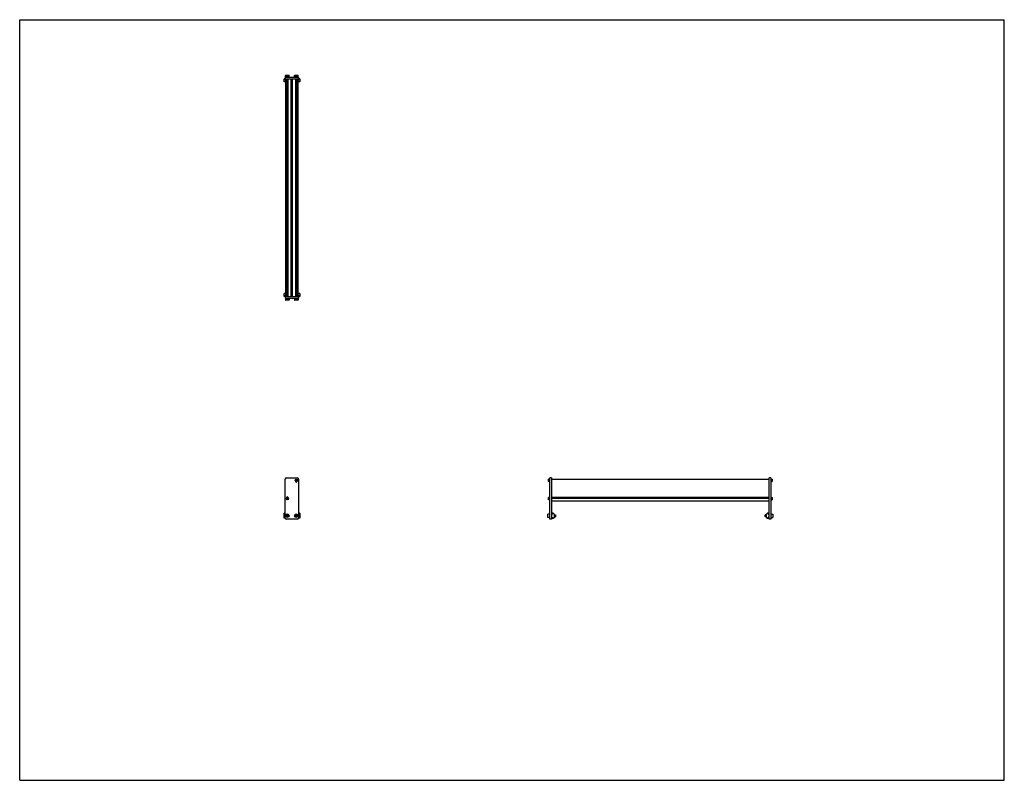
# Model space of a CAD drawing. Header units: inches. Extents: x 0 to 110, y 0 to 85.
import ezdxf

# ---------------------------------------------------------------- set-up
doc = ezdxf.new("R2010")
doc.units = ezdxf.units.IN
doc.header["$LTSCALE"] = 6.05
doc.header["$MEASUREMENT"] = 0
doc.layers.get('0').update_dxf_attribs({"linetype": 'CONTINUOUS'})
for name, color, linetype in [('200830M_BL1', 7, 'CONTINUOUS'), ('200830M_BL2', 7, 'CONTINUOUS'), ('350978_BL0', 7, 'CONTINUOUS'), ('350978_BL11', 7, 'CONTINUOUS'), ('350979_02433_BL12', 7, 'CONTINUOUS'), ('920416M_BL10', 7, 'CONTINUOUS'), ('920416M_BL4', 7, 'CONTINUOUS'), ('920416M_BL6', 7, 'CONTINUOUS'), ('920416M_BL8', 7, 'CONTINUOUS'), ('920616M_BL3', 7, 'CONTINUOUS'), ('920616M_BL5', 7, 'CONTINUOUS'), ('920616M_BL7', 7, 'CONTINUOUS'), ('920616M_BL9', 7, 'CONTINUOUS')]:
    doc.layers.add(name, color=color, linetype=linetype)

# ---------------------------------------------------------------- blocks, each defined once
blk = doc.blocks.new('350978_BL0', base_point=(44.53, 41.62))
at = {"layer": '350978_BL0', "color": 7, "linetype": 'CONTINUOUS'}
for p, q in [((29.65, 54.06), (31.15, 54.06)), ((29.65, 54.06), (29.65, 53.88)), ((31.15, 54.06), (31.15, 53.88)), ((29.65, 53.88), (31.15, 53.88)), ((29.65, 29.31), (29.65, 33.67)), ((29.78, 33.79), (31.03, 33.79)), ((31.15, 33.67), (31.15, 29.31)), ((59.23, 29.19), (59.23, 33.79)), ((59.41, 33.79), (59.23, 33.79)), ((59.41, 33.79), (59.41, 29.19)), ((31.03, 29.19), (29.78, 29.19)), ((59.41, 29.19), (59.23, 29.19))]:
    blk.add_line(p, q, dxfattribs=at)
for centre, radius, start, end in [((29.78, 33.67), 0.125, 90, 180), ((30.9, 33.41), 0.079, 182.238, 357.762), ((31.03, 33.67), 0.125, 0, 90), ((29.9, 31.59), 0.079, 2.238, 177.762), ((29.78, 29.31), 0.125, 180, 270), ((31.03, 29.31), 0.125, 270, 360)]:
    blk.add_arc(centre, radius, start, end, dxfattribs=at)
blk = doc.blocks.new('200830M_BL1', base_point=(56.63, 53.83))
at = {"layer": '200830M_BL1', "color": 7, "linetype": 'CONTINUOUS'}
for p, q in [((29.53, 78.05), (29.53, 78.38)), ((29.72, 78.38), (29.53, 78.38)), ((29.53, 78.29), (29.72, 78.29)), ((29.72, 78.27), (29.53, 78.27)), ((31.28, 78.38), (31.08, 78.38)), ((31.08, 78.29), (31.28, 78.29)), ((31.28, 78.27), (31.08, 78.27)), ((31.28, 78.38), (31.28, 78.05)), ((29.72, 78.05), (29.53, 78.05)), ((31.28, 78.05), (31.08, 78.05)), ((83.53, 29.84), (83.4, 29.71)), ((83.61, 29.85), (83.55, 29.85)), ((83.62, 29.75), (83.62, 29.84)), ((83.71, 29.75), (83.64, 29.75)), ((83.64, 29.75), (83.64, 29.75)), ((83.73, 29.4), (83.73, 29.73)), ((29.53, 29.28), (29.53, 29.29)), ((29.65, 29.28), (29.53, 29.28)), ((31.28, 29.28), (31.15, 29.28)), ((31.28, 29.29), (31.28, 29.28)), ((83.4, 29.7), (83.4, 29.43)), ((83.4, 29.42), (83.53, 29.29)), ((83.55, 29.28), (83.61, 29.28)), ((83.62, 29.29), (83.62, 29.39)), ((83.64, 29.39), (83.64, 29.38)), ((83.64, 29.38), (83.71, 29.38))]:
    blk.add_line(p, q, dxfattribs=at)
for centre, radius, start, end in [((83.42, 29.7), 0.02, 135, 180), ((83.55, 29.83), 0.02, 90, 135), ((83.61, 29.84), 0.01, 0, 90), ((83.63, 29.75), 0.0075, 180, 360), ((83.71, 29.73), 0.02, 0, 90), ((83.42, 29.43), 0.02, 180, 225), ((83.55, 29.3), 0.02, 225, 270), ((83.61, 29.29), 0.01, 270, 360), ((83.63, 29.39), 0.0075, 0, 180), ((83.71, 29.4), 0.02, 270, 360)]:
    blk.add_arc(centre, radius, start, end, dxfattribs=at)
blk = doc.blocks.new('200830M_BL2', base_point=(44.64, 41.84))
at = {"layer": '200830M_BL2', "color": 7, "linetype": 'CONTINUOUS'}
for p, q in [((29.72, 54.4), (29.53, 54.4)), ((29.53, 54.07), (29.53, 54.4)), ((29.72, 54.18), (29.53, 54.18)), ((29.53, 54.16), (29.72, 54.16)), ((29.72, 54.07), (29.53, 54.07)), ((31.28, 54.4), (31.08, 54.4)), ((31.28, 54.18), (31.08, 54.18)), ((31.08, 54.16), (31.28, 54.16)), ((31.28, 54.07), (31.08, 54.07)), ((31.28, 54.4), (31.28, 54.07)), ((29.65, 29.85), (29.53, 29.85)), ((29.53, 29.29), (29.53, 29.85)), ((29.65, 29.75), (29.53, 29.75)), ((31.28, 29.85), (31.15, 29.85)), ((31.28, 29.75), (31.15, 29.75)), ((31.28, 29.85), (31.28, 29.29)), ((59.42, 29.73), (59.42, 29.4)), ((59.51, 29.75), (59.44, 29.75)), ((59.51, 29.75), (59.51, 29.75)), ((59.53, 29.84), (59.53, 29.75)), ((59.6, 29.85), (59.54, 29.85)), ((59.74, 29.71), (59.61, 29.84)), ((29.65, 29.38), (29.53, 29.38)), ((29.65, 29.29), (29.53, 29.29)), ((31.28, 29.38), (31.15, 29.38)), ((31.28, 29.29), (31.15, 29.29)), ((59.44, 29.38), (59.51, 29.38)), ((59.51, 29.38), (59.51, 29.39)), ((59.53, 29.39), (59.53, 29.3)), ((59.54, 29.29), (59.6, 29.29)), ((59.61, 29.29), (59.74, 29.42)), ((59.75, 29.43), (59.75, 29.7))]:
    blk.add_line(p, q, dxfattribs=at)
for centre, radius, start, end in [((59.44, 29.73), 0.02, 90, 180), ((59.52, 29.75), 0.0075, 180, 360), ((59.54, 29.84), 0.01, 90, 180), ((59.6, 29.83), 0.02, 45, 90), ((59.73, 29.7), 0.02, 0, 45), ((59.44, 29.4), 0.02, 180, 270), ((59.52, 29.39), 0.0075, 0, 180), ((59.54, 29.3), 0.01, 180, 270), ((59.6, 29.31), 0.02, 270, 315), ((59.73, 29.43), 0.02, 315, 360)]:
    blk.add_arc(centre, radius, start, end, dxfattribs=at)
blk = doc.blocks.new('920616M_BL3', base_point=(29.9, 41.63))
at = {"layer": '920616M_BL3', "color": 7, "linetype": 'CONTINUOUS'}
for p, q in [((29.7, 53.88), (29.7, 53.67)), ((30.1, 53.67), (29.7, 53.67)), ((29.7, 53.67), (29.73, 53.65)), ((30.07, 53.65), (29.73, 53.65)), ((30.1, 53.67), (30.07, 53.65)), ((30.1, 53.88), (30.1, 53.67)), ((29.9, 29.68), (29.8, 29.62)), ((29.8, 29.62), (29.8, 29.51)), ((29.8, 29.51), (29.9, 29.45)), ((30, 29.62), (29.9, 29.68)), ((29.9, 29.45), (30, 29.51)), ((30, 29.51), (30, 29.62))]:
    blk.add_line(p, q, dxfattribs=at)
for radius in [0.197, 0.173]:
    blk.add_circle((29.9, 29.57), radius, dxfattribs=at)
blk = doc.blocks.new('920416M_BL4', base_point=(45, 43.95))
at = {"layer": '920416M_BL4', "color": 7, "linetype": 'CONTINUOUS'}
for p, q in [((30.86, 54.51), (30.94, 54.51)), ((30.86, 54.51), (30.94, 54.51)), ((30.76, 53.88), (30.76, 53.74)), ((31.04, 53.74), (30.76, 53.74)), ((30.76, 53.74), (30.78, 53.73)), ((31.02, 53.73), (30.78, 53.73)), ((31.04, 53.74), (31.02, 53.73)), ((31.04, 53.88), (31.04, 53.74)), ((30.9, 33.59), (30.84, 33.56)), ((30.84, 33.56), (30.84, 33.49)), ((30.84, 33.49), (30.9, 33.46)), ((30.96, 33.56), (30.9, 33.59)), ((30.9, 33.46), (30.96, 33.49)), ((30.96, 33.49), (30.96, 33.56)), ((59.09, 33.66), (59.07, 33.65)), ((59.07, 33.4), (59.07, 33.65)), ((59.09, 33.39), (59.07, 33.4)), ((59.09, 33.39), (59.09, 33.66)), ((59.23, 33.66), (59.09, 33.66)), ((59.23, 33.39), (59.09, 33.39))]:
    blk.add_line(p, q, dxfattribs=at)
for radius in [0.138, 0.122]:
    blk.add_circle((30.9, 33.52), radius, dxfattribs=at)
blk = doc.blocks.new('920616M_BL5', base_point=(45.28, 41.63))
at = {"layer": '920616M_BL5', "color": 7, "linetype": 'CONTINUOUS'}
for p, q in [((30.7, 53.88), (30.7, 53.67)), ((31.1, 53.67), (30.7, 53.67)), ((30.7, 53.67), (30.73, 53.65)), ((31.07, 53.65), (30.73, 53.65)), ((31.1, 53.67), (31.07, 53.65)), ((31.1, 53.88), (31.1, 53.67)), ((59.02, 29.76), (58.99, 29.74)), ((58.99, 29.39), (58.99, 29.74)), ((59.02, 29.37), (59.02, 29.76)), ((59.23, 29.76), (59.02, 29.76)), ((30.9, 29.68), (30.8, 29.62)), ((30.8, 29.62), (30.8, 29.51)), ((30.8, 29.51), (30.9, 29.45)), ((31, 29.62), (30.9, 29.68)), ((30.9, 29.45), (31, 29.51)), ((31, 29.51), (31, 29.62)), ((59.02, 29.37), (58.99, 29.39)), ((59.23, 29.37), (59.02, 29.37)), ((59.41, 29.68), (59.42, 29.68)), ((59.41, 29.45), (59.42, 29.45)), ((59.75, 29.68), (59.86, 29.68)), ((59.75, 29.45), (59.86, 29.45)), ((59.86, 29.68), (59.86, 29.45)), ((59.86, 29.68), (59.86, 29.45)), ((59.86, 29.68), (59.86, 29.68)), ((59.86, 29.45), (59.86, 29.45))]:
    blk.add_line(p, q, dxfattribs=at)
for radius in [0.197, 0.173]:
    blk.add_circle((30.9, 29.57), radius, dxfattribs=at)
blk = doc.blocks.new('920416M_BL6', base_point=(44.5, 42.61))
at = {"layer": '920416M_BL6', "color": 7, "linetype": 'CONTINUOUS'}
for p, q in [((29.76, 53.88), (29.76, 53.74)), ((30.04, 53.74), (29.76, 53.74)), ((29.76, 53.74), (29.78, 53.73)), ((30.02, 53.73), (29.78, 53.73)), ((30.04, 53.74), (30.02, 53.73)), ((30.04, 53.88), (30.04, 53.74)), ((29.9, 31.54), (29.84, 31.51)), ((29.84, 31.51), (29.84, 31.44)), ((29.84, 31.44), (29.9, 31.41)), ((29.96, 31.51), (29.9, 31.54)), ((29.9, 31.41), (29.96, 31.44)), ((29.96, 31.44), (29.96, 31.51)), ((59.09, 31.61), (59.07, 31.6)), ((59.07, 31.35), (59.07, 31.6)), ((59.09, 31.34), (59.07, 31.35)), ((59.09, 31.34), (59.09, 31.61)), ((59.23, 31.61), (59.09, 31.61)), ((59.23, 31.34), (59.09, 31.34))]:
    blk.add_line(p, q, dxfattribs=at)
for radius in [0.138, 0.122]:
    blk.add_circle((29.9, 31.48), radius, dxfattribs=at)
blk = doc.blocks.new('920616M_BL7', base_point=(29.9, 78.69))
at = {"layer": '920616M_BL7', "color": 7, "linetype": 'CONTINUOUS'}
for p, q in [((29.73, 78.81), (29.7, 78.78)), ((29.7, 78.57), (29.7, 78.78)), ((29.7, 78.78), (30.1, 78.78)), ((29.73, 78.81), (30.07, 78.81)), ((30.07, 78.81), (30.1, 78.78)), ((30.1, 78.57), (30.1, 78.78))]:
    blk.add_line(p, q, dxfattribs=at)
blk = doc.blocks.new('920416M_BL8', base_point=(56.92, 55.03))
at = {"layer": '920416M_BL8', "color": 7, "linetype": 'CONTINUOUS'}
for p, q in [((29.78, 78.73), (29.76, 78.71)), ((29.76, 78.57), (29.76, 78.71)), ((29.76, 78.71), (30.04, 78.71)), ((29.78, 78.73), (30.02, 78.73)), ((30.02, 78.73), (30.04, 78.71)), ((30.04, 78.57), (30.04, 78.71)), ((83.92, 31.61), (84.06, 31.61)), ((83.92, 31.34), (84.06, 31.34)), ((84.06, 31.61), (84.08, 31.6)), ((84.06, 31.61), (84.06, 31.34)), ((84.06, 31.34), (84.08, 31.35)), ((84.08, 31.6), (84.08, 31.35))]:
    blk.add_line(p, q, dxfattribs=at)
blk = doc.blocks.new('920616M_BL9', base_point=(57.43, 54.09))
at = {"layer": '920616M_BL9', "color": 7, "linetype": 'CONTINUOUS'}
for p, q in [((30.73, 78.81), (30.7, 78.78)), ((30.7, 78.57), (30.7, 78.78)), ((30.7, 78.78), (31.1, 78.78)), ((30.73, 78.81), (31.07, 78.81)), ((31.07, 78.81), (31.1, 78.78)), ((31.1, 78.57), (31.1, 78.78)), ((83.92, 29.76), (84.13, 29.76)), ((84.13, 29.76), (84.15, 29.74)), ((84.13, 29.76), (84.13, 29.37)), ((84.15, 29.74), (84.15, 29.39)), ((83.4, 29.68), (83.29, 29.68)), ((83.29, 29.68), (83.29, 29.68)), ((83.29, 29.45), (83.29, 29.68)), ((83.29, 29.45), (83.29, 29.68)), ((83.4, 29.45), (83.29, 29.45)), ((83.29, 29.45), (83.29, 29.45)), ((83.74, 29.68), (83.73, 29.68)), ((83.74, 29.45), (83.73, 29.45)), ((83.92, 29.37), (84.13, 29.37)), ((84.13, 29.37), (84.15, 29.39))]:
    blk.add_line(p, q, dxfattribs=at)
blk = doc.blocks.new('920416M_BL10', base_point=(57.42, 56.06))
at = {"layer": '920416M_BL10', "color": 7, "linetype": 'CONTINUOUS'}
for p, q in [((30.78, 78.73), (30.76, 78.71)), ((30.76, 78.57), (30.76, 78.71)), ((30.76, 78.71), (31.04, 78.71)), ((30.78, 78.73), (31.02, 78.73)), ((31.02, 78.73), (31.04, 78.71)), ((31.04, 78.57), (31.04, 78.71)), ((30.94, 77.94), (30.86, 77.94)), ((30.94, 77.94), (30.86, 77.94)), ((83.92, 33.66), (84.06, 33.66)), ((83.92, 33.39), (84.06, 33.39)), ((84.06, 33.66), (84.08, 33.65)), ((84.06, 33.66), (84.06, 33.39)), ((84.06, 33.39), (84.08, 33.4)), ((84.08, 33.65), (84.08, 33.4))]:
    blk.add_line(p, q, dxfattribs=at)
blk = doc.blocks.new('350978_BL11', base_point=(56.78, 53.88))
at = {"layer": '350978_BL11', "color": 7, "linetype": 'CONTINUOUS'}
for p, q in [((29.65, 78.57), (29.65, 78.39)), ((29.65, 78.57), (31.15, 78.57)), ((29.65, 78.39), (31.15, 78.39)), ((31.15, 78.57), (31.15, 78.39)), ((83.92, 33.79), (83.74, 33.79)), ((83.74, 29.19), (83.74, 33.79)), ((83.92, 33.79), (83.92, 29.19)), ((83.92, 29.19), (83.74, 29.19))]:
    blk.add_line(p, q, dxfattribs=at)
blk = doc.blocks.new('350979_02433_BL12', base_point=(56.73, 54.81))
at = {"layer": '350979_02433_BL12', "color": 7, "linetype": 'CONTINUOUS'}
for p, q in [((29.72, 54.06), (29.72, 78.39)), ((29.78, 54.06), (29.78, 78.39)), ((29.86, 78.39), (29.86, 54.06)), ((29.94, 78.39), (29.94, 54.06)), ((30.34, 54.06), (30.34, 78.39)), ((30.46, 54.06), (30.46, 78.39)), ((30.86, 54.06), (30.86, 78.39)), ((30.94, 54.06), (30.94, 78.39)), ((31.03, 54.06), (31.03, 78.39)), ((31.08, 78.39), (31.08, 54.06)), ((59.41, 33.66), (83.74, 33.66)), ((59.41, 31.63), (83.74, 31.63)), ((59.41, 31.54), (83.74, 31.54)), ((59.41, 31.22), (83.74, 31.22))]:
    blk.add_line(p, q, dxfattribs=at)
for centre, radius, start, end in [((30.9, 33.52), 0.183, 257.6796, 279.9563), ((30.94, 33.31), 0.031, 90.8581, 99.9563), ((29.84, 31.66), 0.031, 269.3485, 311.752), ((29.9, 31.59), 0.068, 8.6822, 131.752)]:
    blk.add_arc(centre, radius, start, end, dxfattribs=at)

msp = doc.modelspace()

# ---------------------------------------------------------------- linework, layer by layer
at = {"color": 7, "linetype": 'CONTINUOUS'}
for p, q in [((0, 0), (0, 85)), ((0, 85), (110, 85)), ((110, 0), (110, 85)), ((0, 0), (110, 0))]:
    msp.add_line(p, q, dxfattribs=at)

# ---------------------------------------------------------------- block references
at = {"layer": '200830M_BL1'}
msp.add_blockref('200830M_BL1', (56.63, 53.83), dxfattribs=at)
at = {"layer": '200830M_BL2'}
msp.add_blockref('200830M_BL2', (44.64, 41.84), dxfattribs=at)
at = {"layer": '350978_BL0'}
msp.add_blockref('350978_BL0', (44.53, 41.62), dxfattribs=at)
at = {"layer": '350978_BL11'}
msp.add_blockref('350978_BL11', (56.78, 53.88), dxfattribs=at)
at = {"layer": '350979_02433_BL12'}
msp.add_blockref('350979_02433_BL12', (56.73, 54.81), dxfattribs=at)
at = {"layer": '920416M_BL10'}
msp.add_blockref('920416M_BL10', (57.42, 56.06), dxfattribs=at)
at = {"layer": '920416M_BL4'}
msp.add_blockref('920416M_BL4', (45, 43.95), dxfattribs=at)
at = {"layer": '920416M_BL6'}
msp.add_blockref('920416M_BL6', (44.5, 42.61), dxfattribs=at)
at = {"layer": '920416M_BL8'}
msp.add_blockref('920416M_BL8', (56.92, 55.03), dxfattribs=at)
at = {"layer": '920616M_BL3'}
msp.add_blockref('920616M_BL3', (29.9, 41.63), dxfattribs=at)
at = {"layer": '920616M_BL5'}
msp.add_blockref('920616M_BL5', (45.28, 41.63), dxfattribs=at)
at = {"layer": '920616M_BL7'}
msp.add_blockref('920616M_BL7', (29.9, 78.69), dxfattribs=at)
at = {"layer": '920616M_BL9'}
msp.add_blockref('920616M_BL9', (57.43, 54.09), dxfattribs=at)

doc.saveas('drawing.dxf')
